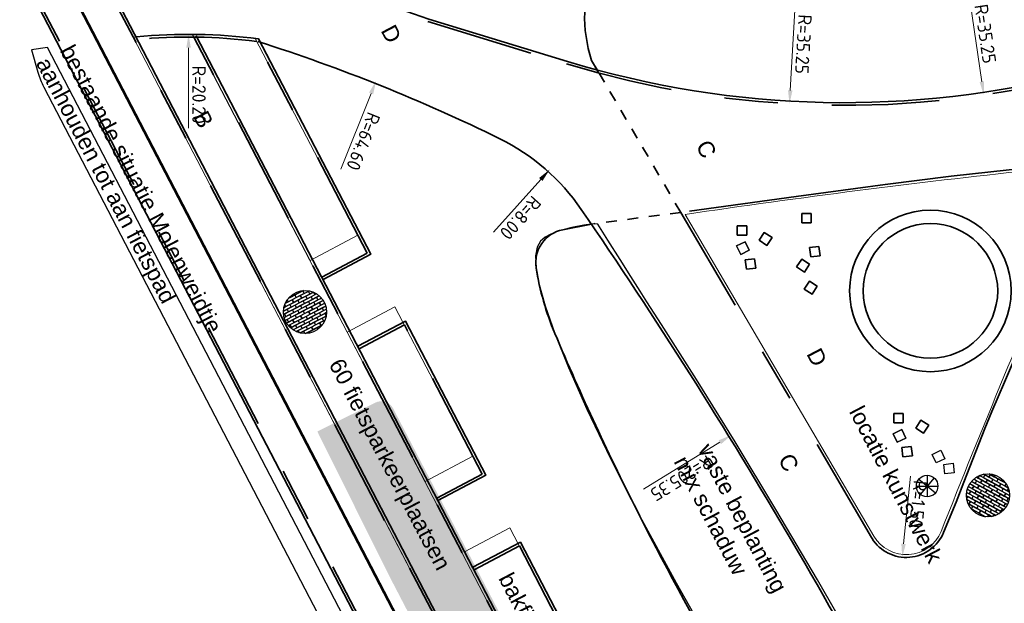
# Model space of a CAD drawing. Header units: metres. Extents: x 5472 to 110055, y 1070 to 521377.
# Tile 6 of 28: x 109121 to 109157, y 521148 to 521169. Entities that reach past the tile are written whole.
import ezdxf

# ---------------------------------------------------------------- set-up
doc = ezdxf.new("R2010")
doc.units = ezdxf.units.M
for name, pattern in [('VH-OPSLUITBAND-SO', [10, 4, -2, 2, -2]), ('VW-30-270_STREEP', [15, 1.5, -13.5]), ('VW-30270_STREEP', [3, 0.3, -2.7]), ('ZZ-HIDDEN-SO', [4, 2, -2])]:
    doc.linetypes.add(name, pattern=pattern)
for name, color, linetype in [('M_dikformaat', 7, 'Continuous'), ('M_doorsnede', 6, 'Continuous'), ('M_groen', 1, 'Continuous'), ('M_haag', 88, 'Continuous'), ('M_kunstwerk', 7, 'Continuous'), ('M_tekst', 7, 'Continuous'), ('M_verharding gebakken klinkers', 1, 'Continuous'), ('M_zitelementen', 1, 'Continuous')]:
    doc.layers.add(name, color=color, linetype=linetype)
for name, color, linetype, lineweight in [('M_hatch sbs klinker Auraton', 37, 'Continuous', 25), ('M_verharding', 1, 'Continuous', 0), ('N-WE-GR-BEPLANTING-G', 90, 'Continuous', 35), ('N-WE-IE-MEUBILAIR_WEGMEUBILAIR_ZITBANK-G', 7, 'Continuous', 35), ('N-WE-VH-KANTOPSLUITING_ACHTERKANTBAND-G', 50, 'Continuous', 35), ('N-WE-VH-KANTOPSLUITING_ACHTERKANTBAND-O', 50, 'Continuous', 18), ('N-WE-VH-KANTOPSLUITING_OPSLUITBAND_100X200-G', 150, 'VH-OPSLUITBAND-SO', 35), ('N-WE-VH-M', 7, 'Continuous', 18), ('N-WE-VH-MATERIAALGRENS-G', 7, 'ZZ-HIDDEN-SO', 35), ('N-WE-VW-MARKERING_LANGS_STREEP_30270_010-G', 7, 'VW-30270_STREEP', 13)]:
    doc.layers.add(name, color=color, linetype=linetype, lineweight=lineweight)
doc.styles.add('NLCS-ISO-M200-T25', font='NLCS-ISO.ttf', dxfattribs={"height": 0.5})
doc.styles.get("Standard").update_dxf_attribs({"font": 'arial.ttf'})
doc.dimstyles.new('NLCS-M200-T25-PIJL_L2_H2', dxfattribs={"dimscale": 0.2, "dimtxt": 0.5, "dimasz": 2.5, "dimexe": 2, "dimexo": 2, "dimgap": 0.7, "dimtad": 1, "dimrnd": 0.05, "dimzin": 0, "dimdsep": 46, "dimtxsty": 'NLCS-ISO-M200-T25', "dimcen": 0, "dimdle": 2, "dimclrd": 256, "dimclre": 256, "dimclrt": 256, "dimazin": 0, "dimtfac": 1, "dimtofl": 0, "dimtmove": 0, "dimatfit": 3, "dimfxl": 2, "dimfxlon": 1, "dimtfillclr": 256, "dimtolj": 1, "dimtzin": 0, "dimlwd": -1, "dimlwe": -1, "dimarcsym": 0})

# ---------------------------------------------------------------- blocks, each defined once
blk = doc.blocks.new('A$C6391F97F')
at = {"layer": 'M_kunstwerk', "transparency": 33554687}
for points in [[(0.5, 1), (0.5, 0)], [(0, 0.5), (1, 0.5)], [(0.1162877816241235, 0.8205697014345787), (0.8837122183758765, 0.1794302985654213)], [(0.8205697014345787, 0.8837122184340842), (0.1794302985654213, 0.1162877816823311)]]:
    blk.add_lwpolyline(points, dxfattribs=at)
blk.add_circle((0.5, 0.5), 0.5, dxfattribs=at)
blk = doc.blocks.new('A$C61F01225')
at = {"layer": 'M_dikformaat', "transparency": 33554687}
for points in [[(0.184390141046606, 0.8878020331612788), (0.2601046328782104, 0.8884619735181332), (0.2596689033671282, 0.9384529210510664)], [(0.2596689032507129, 0.9384529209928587), (0.2601046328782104, 0.8884619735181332), (0.4700966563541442, 0.8902922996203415), (0.4694865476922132, 0.9602896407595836), (0.3013022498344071, 0.9588237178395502)], [(0.3013022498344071, 0.9588237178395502), (0.3644905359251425, 0.9593744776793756), (0.3643000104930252, 0.9812333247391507)], [(0.3643000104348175, 0.981233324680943), (0.3644905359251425, 0.9593744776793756), (0.5744825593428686, 0.9612048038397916), (0.5741926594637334, 0.994464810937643)], [(0.5741926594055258, 0.994464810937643), (0.5744825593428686, 0.9612048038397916), (0.690669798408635, 0.962217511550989)], [(0.690669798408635, 0.962217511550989), (0.679478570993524, 0.9621199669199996), (0.680088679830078, 0.8921226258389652), (0.8088021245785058, 0.8932445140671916)], [(0.03217601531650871, 0.6764673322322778), (0.156938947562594, 0.677554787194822), (0.156328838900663, 0.7475521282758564), (0.06513120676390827, 0.7467572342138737)], [(0.06513120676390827, 0.7467572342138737), (0.2613248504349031, 0.7484672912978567), (0.260714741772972, 0.8184646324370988), (0.1134822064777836, 0.8171813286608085)], [(0.1134822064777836, 0.8171813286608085), (0.1557187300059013, 0.8175494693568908), (0.1553293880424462, 0.8622183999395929)], [(0.1553293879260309, 0.8622183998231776), (0.1557187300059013, 0.8175494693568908), (0.3657107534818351, 0.8193797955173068), (0.3651006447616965, 0.8893771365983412), (0.184390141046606, 0.8878020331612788)], [(0.8809302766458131, 0.8238705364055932), (0.6806987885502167, 0.8221252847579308), (0.6813088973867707, 0.7521279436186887), (0.8913009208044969, 0.7539582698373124), (0.8907959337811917, 0.8118950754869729)], [(0.8088021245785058, 0.8932445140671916), (0.7850846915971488, 0.8930377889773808), (0.7856948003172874, 0.8230404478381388), (0.8809302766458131, 0.8238705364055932)], [(0.9305014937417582, 0.7542999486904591), (0.7863049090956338, 0.7530431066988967), (0.7869150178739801, 0.68304576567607), (0.9646769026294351, 0.6845951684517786)], [(0.001144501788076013, 0.4661888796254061), (0.05377326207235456, 0.4666476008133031), (0.05316315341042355, 0.5366449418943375), (0.001311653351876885, 0.5361929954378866)], [(0.01087802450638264, 0.3962710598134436), (0.1593793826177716, 0.3975654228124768), (0.1587692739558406, 0.4675627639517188), (0.001144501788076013, 0.4661888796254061)], [(0.001311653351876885, 0.5361929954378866), (0.1581591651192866, 0.5375601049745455), (0.157549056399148, 0.6075574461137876), (0.01142682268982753, 0.6062838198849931)], [(0.01142682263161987, 0.6062838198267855), (0.0525530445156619, 0.6066422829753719), (0.05194293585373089, 0.6766396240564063), (0.03217601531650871, 0.6764673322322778)], [(0.9866463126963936, 0.6147839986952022), (0.7875251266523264, 0.613048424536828), (0.7881352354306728, 0.5430510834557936), (0.9979816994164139, 0.5448801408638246)], [(0.9988179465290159, 0.4656393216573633), (0.9987373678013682, 0.4748840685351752), (0.7887453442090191, 0.4730537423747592), (0.7893554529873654, 0.4030564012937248), (0.9908557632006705, 0.4048127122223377)], [(0.9646769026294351, 0.6845951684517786), (0.8919110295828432, 0.6839609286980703), (0.8925211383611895, 0.613963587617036), (0.9866463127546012, 0.6147839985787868)], [(0.9979816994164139, 0.5448801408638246), (0.8931312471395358, 0.5439662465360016), (0.8937413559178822, 0.4739689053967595), (0.9993690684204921, 0.4748895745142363)], [(0.9993690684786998, 0.474889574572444), (0.9987373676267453, 0.4748840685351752), (0.9988179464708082, 0.4656393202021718)], [(0.03108795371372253, 0.3264445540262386), (0.05499347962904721, 0.3266529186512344), (0.05438337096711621, 0.3966502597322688), (0.01087802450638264, 0.3962710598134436)], [(0.0631755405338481, 0.2567215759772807), (0.1605996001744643, 0.257570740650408), (0.1599894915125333, 0.32756808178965), (0.03108795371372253, 0.3264445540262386)], [(0.109986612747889, 0.1871269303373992), (0.2662057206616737, 0.1884885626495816), (0.2655956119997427, 0.258485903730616), (0.0631755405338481, 0.2567215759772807)], [(0.9718660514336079, 0.3346445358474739), (0.7899655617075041, 0.3330590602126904), (0.7905756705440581, 0.2630617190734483), (0.9409986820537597, 0.2643728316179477)], [(0.9908557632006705, 0.4048127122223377), (0.8943514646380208, 0.4039715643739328), (0.8949615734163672, 0.3339742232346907), (0.9718660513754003, 0.3346445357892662)], [(0.9409986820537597, 0.2643728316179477), (0.8955716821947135, 0.263976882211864), (0.8961732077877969, 0.1949642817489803)], [(0.1616955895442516, 0.1318286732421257), (0.1612097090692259, 0.1875733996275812), (0.1099866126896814, 0.1871269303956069)], [(0.1777299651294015, 0.1177147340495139), (0.3718118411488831, 0.1194063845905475), (0.3712017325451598, 0.1894037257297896), (0.1612097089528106, 0.1875733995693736), (0.1616955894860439, 0.1318286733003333)], [(0.2673480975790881, 0.05742447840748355), (0.2668158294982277, 0.1184912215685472), (0.1777299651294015, 0.1177147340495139)], [(0.2848732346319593, 0.0486459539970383), (0.4774179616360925, 0.05032420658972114), (0.4768078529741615, 0.1203215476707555), (0.26681582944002, 0.1184912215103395), (0.2673480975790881, 0.05742447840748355)], [(0.3727090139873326, 0.0164744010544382), (0.3724219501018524, 0.0494090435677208), (0.2848732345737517, 0.04864595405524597)], [(0.5828004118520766, 0.006903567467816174), (0.5824139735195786, 0.05123936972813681), (0.3724219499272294, 0.0494090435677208), (0.3727090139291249, 0.0164744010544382)], [(0.7229616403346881, 0.05246440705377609), (0.5824139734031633, 0.05123936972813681), (0.5828004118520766, 0.006903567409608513)], [(0.8288846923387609, 0.1233903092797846), (0.68679987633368, 0.1221518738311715), (0.6874099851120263, 0.05215453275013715), (0.7229616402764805, 0.05246440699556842)], [(0.8954078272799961, 0.1939727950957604), (0.7911857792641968, 0.1930643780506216), (0.7917958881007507, 0.1230670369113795), (0.8288846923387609, 0.1233903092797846)]]:
    blk.add_lwpolyline(points, dxfattribs=at)
for points in [[(0.4700966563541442, 0.8902922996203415), (0.680088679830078, 0.8921226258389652), (0.679478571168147, 0.9621199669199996), (0.4694865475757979, 0.9602896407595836)], [(0.156938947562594, 0.677554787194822), (0.3669309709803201, 0.679385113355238), (0.3663208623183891, 0.7493824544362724), (0.15632883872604, 0.7475521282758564)], [(0.2613248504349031, 0.7484672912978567), (0.4713168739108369, 0.7502976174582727), (0.4707067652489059, 0.8202949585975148), (0.2607147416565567, 0.8184646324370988)], [(0.3657107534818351, 0.8193797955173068), (0.5757027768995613, 0.8212101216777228), (0.5750926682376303, 0.8912074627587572), (0.3651006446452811, 0.8893771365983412)], [(0.3669309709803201, 0.679385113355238), (0.576922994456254, 0.681215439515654), (0.5763128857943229, 0.7512127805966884), (0.3663208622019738, 0.7493824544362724)], [(0.4713168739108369, 0.7502976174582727), (0.6813088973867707, 0.7521279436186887), (0.6806987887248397, 0.8221252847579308), (0.4707067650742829, 0.8202949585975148)], [(0.5757027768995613, 0.8212101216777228), (0.7856948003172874, 0.8230404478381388), (0.7850846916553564, 0.8930377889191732), (0.5750926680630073, 0.8912074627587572)], [(0.576922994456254, 0.681215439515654), (0.7869150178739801, 0.68304576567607), (0.7863049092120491, 0.7530431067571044), (0.5763128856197, 0.7512127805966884)], [(0.0525530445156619, 0.6066422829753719), (0.2625450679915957, 0.6084726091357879), (0.2619349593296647, 0.67846995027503), (0.05194293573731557, 0.676639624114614)], [(0.05377326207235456, 0.4666476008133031), (0.2637652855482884, 0.4684779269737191), (0.2631551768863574, 0.5384752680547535), (0.05316315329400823, 0.5366449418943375)], [(0.1581591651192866, 0.5375601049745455), (0.3681511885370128, 0.5393904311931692), (0.3675410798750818, 0.6093877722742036), (0.1575490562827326, 0.6075574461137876)], [(0.1593793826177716, 0.3975654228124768), (0.3693714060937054, 0.3993957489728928), (0.3687612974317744, 0.4693930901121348), (0.1587692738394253, 0.4675627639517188)], [(0.2625450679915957, 0.6084726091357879), (0.4725370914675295, 0.6103029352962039), (0.4719269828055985, 0.680300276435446), (0.2619349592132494, 0.67846995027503)], [(0.2637652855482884, 0.4684779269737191), (0.4737573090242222, 0.4703082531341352), (0.4731472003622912, 0.5403055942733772), (0.263155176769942, 0.5384752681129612)], [(0.3681511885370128, 0.5393904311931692), (0.5781432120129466, 0.5412207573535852), (0.5775331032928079, 0.6112180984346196), (0.3675410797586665, 0.6093877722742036)], [(0.3693714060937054, 0.3993957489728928), (0.5793634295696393, 0.4012260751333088), (0.5787533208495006, 0.4712234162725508), (0.3687612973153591, 0.4693930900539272)], [(0.4725370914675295, 0.6103029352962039), (0.6825291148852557, 0.61213326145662), (0.6819190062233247, 0.682130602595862), (0.4719269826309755, 0.680300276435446)], [(0.4737573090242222, 0.4703082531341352), (0.6837493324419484, 0.4721385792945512), (0.6831392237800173, 0.5421359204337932), (0.4731472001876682, 0.5403055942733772)], [(0.5781432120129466, 0.5412207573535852), (0.7881352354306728, 0.5430510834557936), (0.7875251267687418, 0.6130484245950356), (0.5775331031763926, 0.611218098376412)], [(0.5793634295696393, 0.4012260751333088), (0.7893554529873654, 0.4030564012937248), (0.7887453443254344, 0.4730537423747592), (0.5787533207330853, 0.4712234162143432)], [(0.6825291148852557, 0.61213326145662), (0.8925211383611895, 0.613963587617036), (0.8919110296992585, 0.683960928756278), (0.6819190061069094, 0.682130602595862)], [(0.6837493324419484, 0.4721385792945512), (0.8937413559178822, 0.4739689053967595), (0.8931312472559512, 0.5439662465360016), (0.683139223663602, 0.5421359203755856)], [(0.05499347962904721, 0.3266529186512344), (0.264985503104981, 0.3284832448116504), (0.26437539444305, 0.3984805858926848), (0.05438337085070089, 0.3966502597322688)], [(0.1605996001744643, 0.257570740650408), (0.3705916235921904, 0.259401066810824), (0.3699815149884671, 0.329398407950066), (0.159989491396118, 0.3275680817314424)], [(0.264985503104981, 0.3284832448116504), (0.4749775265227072, 0.3303135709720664), (0.4743674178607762, 0.4003109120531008), (0.2643753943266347, 0.3984805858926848)], [(0.2662057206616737, 0.1884885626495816), (0.4761977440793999, 0.1903188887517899), (0.4755876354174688, 0.260316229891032), (0.2655956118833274, 0.2584859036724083)], [(0.3705916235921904, 0.259401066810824), (0.5805836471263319, 0.2612313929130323), (0.5799735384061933, 0.3312287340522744), (0.3699815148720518, 0.3293984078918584)], [(0.4749775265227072, 0.3303135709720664), (0.684969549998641, 0.3321438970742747), (0.68435944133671, 0.4021412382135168), (0.4743674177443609, 0.4003109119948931)], [(0.4761977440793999, 0.1903188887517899), (0.6861897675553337, 0.1921492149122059), (0.6855796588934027, 0.2621465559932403), (0.4755876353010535, 0.2603162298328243)], [(0.5805836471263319, 0.2612313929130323), (0.7905756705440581, 0.2630617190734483), (0.7899655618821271, 0.3330590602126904), (0.5799735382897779, 0.3312287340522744)], [(0.684969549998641, 0.3321438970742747), (0.8949615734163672, 0.3339742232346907), (0.8943514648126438, 0.4039715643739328), (0.6843594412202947, 0.4021412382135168)], [(0.6861897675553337, 0.1921492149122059), (0.8961817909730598, 0.1939795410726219), (0.8955716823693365, 0.263976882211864), (0.6855796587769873, 0.2621465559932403)], [(0.3718118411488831, 0.1194063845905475), (0.5818038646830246, 0.1212367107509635), (0.5811937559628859, 0.1912340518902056), (0.3712017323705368, 0.1894037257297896)], [(0.4774179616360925, 0.05032420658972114), (0.6874099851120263, 0.05215453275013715), (0.6867998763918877, 0.1221518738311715), (0.4768078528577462, 0.1203215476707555)], [(0.5818038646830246, 0.1212367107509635), (0.7917958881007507, 0.1230670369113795), (0.7911857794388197, 0.1930643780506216), (0.5811937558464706, 0.1912340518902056)]]:
    blk.add_lwpolyline(points, close=True, dxfattribs=at)
blk.add_circle((0.5, 0.5), 0.4999999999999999, dxfattribs=at)
blk = doc.blocks.new('*D244')
at = {"layer": 'Defpoints', "color": 0, "transparency": 16777216}
for p in [(109134.0465516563, 521166.9102116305), (109110.1574108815, 521106.8972722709)]:
    blk.add_point(p, dxfattribs=at)
at = {"layer": 'N-WE-VH-M', "transparency": 16777216}
blk.add_line((109132.741011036, 521163.6305068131), (109133.8616308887, 521166.4456642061), dxfattribs=at)
blk.add_solid([(109133.9390554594, 521166.4148440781), (109133.7842063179, 521166.476484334), (109134.0465516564, 521166.9102116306)], dxfattribs=at)
at = {"layer": 'N-WE-VH-M', "transparency": 16777216, "insert": (109133.5712075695, 521164.6615735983), "char_height": 0.5, "attachment_point": 5, "rotation": 248.29415529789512, "style": 'NLCS-ISO-M200-T25'}
blk.add_mtext('\\A1;R=64.60', dxfattribs=at)
blk = doc.blocks.new('*D245')
at = {"layer": 'Defpoints', "color": 0, "transparency": 16777216}
for p in [(109140.4983221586, 521163.6222269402), (109135.150685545, 521157.6722031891)]:
    blk.add_point(p, dxfattribs=at)
at = {"layer": 'N-WE-VH-M', "transparency": 16777216}
blk.add_line((109138.4060593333, 521161.2942801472), (109140.1640948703, 521163.2503504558), dxfattribs=at)
blk.add_solid([(109140.2260742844, 521163.1946459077), (109140.1021154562, 521163.3060550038), (109140.4983221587, 521163.6222269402)], dxfattribs=at)
at = {"layer": 'N-WE-VH-M', "transparency": 16777216, "insert": (109139.4080271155, 521161.8256797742), "char_height": 0.5, "attachment_point": 5, "rotation": 228.05209993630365, "style": 'NLCS-ISO-M200-T25'}
blk.add_mtext('\\A1;R=8.00', dxfattribs=at)
blk = doc.blocks.new('*D246')
at = {"layer": 'Defpoints', "color": 0, "transparency": 16777216}
for p in [(109147.2384356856, 521153.7547217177), (108972.3876736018, 521046.0495375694)]:
    blk.add_point(p, dxfattribs=at)
at = {"layer": 'N-WE-VH-M', "transparency": 16777216}
blk.add_line((109143.9774563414, 521151.7460122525), (109146.8127203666, 521153.492488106), dxfattribs=at)
blk.add_solid([(109146.8564259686, 521153.4215355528), (109146.7690147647, 521153.5634406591), (109147.2384356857, 521153.7547217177)], dxfattribs=at)
at = {"layer": 'N-WE-VH-M', "transparency": 16777216, "insert": (109145.3867729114, 521152.1560754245), "char_height": 0.5, "attachment_point": 5, "rotation": 211.63238390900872, "style": 'NLCS-ISO-M200-T25'}
blk.add_mtext('\\A1;R=205.35', dxfattribs=at)
blk = doc.blocks.new('*D248')
at = {"layer": 'Defpoints', "color": 0, "transparency": 16777216}
for p in [(109153.7357389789, 521150.7148998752), (109153.5855025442, 521149.2224425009)]:
    blk.add_point(p, dxfattribs=at)
at = {"layer": 'N-WE-VH-M', "transparency": 16777216}
blk.add_line((109153.8889801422, 521152.2372063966), (109153.6355813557, 521149.7199282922), dxfattribs=at)
blk.add_solid([(109153.7184956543, 521149.7115818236), (109153.5526670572, 521149.7282747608), (109153.5855025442, 521149.2224425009)], dxfattribs=at)
at = {"layer": 'N-WE-VH-M', "transparency": 16777216, "insert": (109154.1753590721, 521151.1882487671), "char_height": 0.5, "attachment_point": 5, "rotation": 264.2517528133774, "style": 'NLCS-ISO-M200-T25'}
blk.add_mtext('\\A1;R=1.50', dxfattribs=at)
blk = doc.blocks.new('*D264')
at = {"layer": 'Defpoints', "color": 0, "transparency": 16777216}
for p in [(109151.4206417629, 521201.2474986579), (109156.6160185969, 521166.3853120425)]:
    blk.add_point(p, dxfattribs=at)
at = {"layer": 'N-WE-VH-M', "transparency": 16777216}
blk.add_line((109156.1030723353, 521169.8273007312), (109156.5423194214, 521166.8798506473), dxfattribs=at)
blk.add_solid([(109156.6247425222, 521166.8921338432), (109156.4598963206, 521166.8675674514), (109156.6160185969, 521166.3853120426)], dxfattribs=at)
at = {"layer": 'N-WE-VH-M', "transparency": 16777216, "insert": (109156.6715864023, 521168.6583303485), "char_height": 0.5, "attachment_point": 5, "rotation": 278.4761871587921, "style": 'NLCS-ISO-M200-T25'}
blk.add_mtext('\\A1;R=35.25', dxfattribs=at)
blk = doc.blocks.new('*D265')
at = {"layer": 'Defpoints', "color": 0, "transparency": 16777216}
for p in [(109151.420641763, 521201.2474986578), (109149.3989279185, 521166.0583430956)]:
    blk.add_point(p, dxfattribs=at)
at = {"layer": 'N-WE-VH-M', "transparency": 16777216}
blk.add_line((109149.5985343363, 521169.5326138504), (109149.4276070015, 521166.5575199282), dxfattribs=at)
blk.add_solid([(109149.5108031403, 521166.552740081), (109149.3444108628, 521166.5622997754), (109149.3989279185, 521166.0583430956)], dxfattribs=at)
at = {"layer": 'N-WE-VH-M', "transparency": 16777216, "insert": (109149.9167681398, 521168.2722856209), "char_height": 0.5, "attachment_point": 5, "rotation": 266.7118144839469, "style": 'NLCS-ISO-M200-T25'}
blk.add_mtext('\\A1;R=35.25', dxfattribs=at)
blk = doc.blocks.new('*D266')
at = {"layer": 'Defpoints', "color": 0, "transparency": 16777216}
for p in [(109127.0815619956, 521168.637778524), (109127.0746515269, 521148.4603386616)]:
    blk.add_point(p, dxfattribs=at)
at = {"layer": 'N-WE-VH-M', "transparency": 16777216}
blk.add_line((109127.0803701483, 521165.157778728), (109127.0813907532, 521168.1377785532), dxfattribs=at)
blk.add_solid([(109127.1647240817, 521168.1377500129), (109126.9980574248, 521168.1378070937), (109127.0815619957, 521168.6377785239)], dxfattribs=at)
at = {"layer": 'N-WE-VH-M', "transparency": 16777216, "insert": (109127.4707948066, 521166.3976450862), "char_height": 0.5, "attachment_point": 5, "rotation": 269.9803770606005, "style": 'NLCS-ISO-M200-T25'}
blk.add_mtext('\\A1;R=20.20', dxfattribs=at)

msp = doc.modelspace()

# ---------------------------------------------------------------- hatches: boundary and pattern name
at = {"layer": 'M_hatch sbs klinker Auraton', "linetype": 'Continuous', "true_color": 0x8d6236}
h = msp.add_hatch(color=37, dxfattribs=at)
edge = h.paths.add_edge_path()
edge.add_line((109131.8648051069, 521153.8902069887), (109134.0150575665, 521154.9604657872))
edge.add_arc((109134.2378533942, 521154.5128476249), 0.5000000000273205, 27.487397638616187, 116.4611989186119, ccw=False)
edge.add_line((109134.6814095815, 521154.7436243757), (109144.7614517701, 521135.3696403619))
edge.add_arc((109146.5356765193, 521136.2927473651), 2.000000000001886, 207.4873976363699, 322.1450780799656)
edge.add_line((109148.1148107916, 521135.065418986), (109150.8952715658, 521138.642881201))
edge.add_line((109150.8952715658, 521138.642881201), (109153.7969568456, 521142.3763161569))
edge.add_line((109153.7969568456, 521142.3763161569), (109154.0761920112, 521141.8479510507))
edge.add_line((109154.0761920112, 521141.8479510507), (109154.6173519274, 521140.8239753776))
edge.add_line((109154.6173519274, 521140.8239753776), (109155.5090942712, 521139.0089962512))
edge.add_line((109155.5090942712, 521139.0089962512), (109154.9048530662, 521138.0388169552))
edge.add_line((109154.9048530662, 521138.0388169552), (109148.6138118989, 521127.9376820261))
edge.add_line((109148.6138118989, 521127.9376820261), (109148.613749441, 521127.9377208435))
edge.add_line((109148.613749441, 521127.9377208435), (109148.4453359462, 521127.6673134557))
edge.add_line((109148.4453359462, 521127.6673134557), (109153.6624637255, 521124.4248821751))
edge.add_line((109153.6624637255, 521124.4248821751), (109159.2413434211, 521120.9576230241))
edge.add_line((109159.2413434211, 521120.9576230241), (109158.5757477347, 521119.7378525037))
edge.add_line((109158.5757477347, 521119.7378525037), (109157.88826403, 521118.2944723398))
edge.add_line((109157.88826403, 521118.2944723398), (109157.5995478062, 521117.3624664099))
edge.add_line((109157.5995478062, 521117.3624664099), (109157.5996468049, 521117.3624411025))
edge.add_line((109157.5996468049, 521117.3624411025), (109157.1477557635, 521117.4779595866))
edge.add_line((109157.1477557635, 521117.4779595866), (109156.739900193, 521117.5430982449))
edge.add_line((109156.739900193, 521117.5430982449), (109156.3638500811, 521117.5612423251))
edge.add_line((109156.3638500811, 521117.5612423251), (109156.0073754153, 521117.5357770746))
edge.add_line((109156.0073754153, 521117.5357770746), (109155.6582461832, 521117.4700877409))
edge.add_line((109155.6582461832, 521117.4700877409), (109155.3042323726, 521117.3675595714))
edge.add_line((109155.3042323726, 521117.3675595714), (109154.9320714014, 521117.2243954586))
edge.add_line((109154.9320714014, 521117.2243954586), (109154.52437041, 521117.0080688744))
edge.add_line((109154.52437041, 521117.0080688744), (109154.1141594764, 521116.7155620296))
edge.add_line((109154.1141594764, 521116.7155620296), (109153.9040579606, 521117.1009294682))
edge.add_line((109153.9040579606, 521117.1009294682), (109152.1124223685, 521120.3871409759))
edge.add_arc((109149.4784515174, 521118.9511056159), 2.999999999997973, 28.59912523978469, 53.93500532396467)
edge.add_line((109151.2445593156, 521121.3761547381), (109149.5228381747, 521122.6300448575))
edge.add_line((109149.5228381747, 521122.6300448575), (109147.6535906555, 521123.9913750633))
edge.add_arc((109149.4196984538, 521126.4164241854), 3.000000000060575, 207.487397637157, 233.9350053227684, ccw=False)
edge.add_line((109146.75836133, 521125.0317636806), (109144.1752288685, 521129.9965808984))
edge.add_line((109144.1752288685, 521129.9965808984), (109134.5383550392, 521148.5187890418))
edge.add_line((109134.5383550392, 521148.5187890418), (109131.8648051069, 521153.8902069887))

# ---------------------------------------------------------------- linework, layer by layer
at = {"layer": 'M_groen', "transparency": 33554687}
for points in [[(109142.3237183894, 521167.2061528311), (109142.0519035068, 521167.6702065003)], [(109151.9480208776, 521145.7493557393), (109150.4394518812, 521148.3762689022), (109148.8952658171, 521150.9918919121), (109147.3757016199, 521153.5056456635), (109145.9409982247, 521155.8269510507), (109144.6513945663, 521157.8652289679), (109144.1012759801, 521158.709062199), (109143.8473771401, 521159.1055695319), (109143.5102054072, 521159.6403915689), (109143.1076645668, 521160.2807907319), (109142.6576584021, 521160.9940294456), (109142.2772957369, 521161.5915314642), (109142.1150943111, 521161.6016703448), (109141.7627757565, 521161.5463840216), (109141.3168410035, 521161.4625368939), (109140.9833277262, 521161.3824045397), (109140.727925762, 521161.3005468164), (109140.5163249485, 521161.2115235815), (109140.3228145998, 521161.1058744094), (109140.1560819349, 521160.9580577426), (109140.0334136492, 521160.7385117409), (109139.9720964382, 521160.4176745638), (109139.9894169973, 521159.9659843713), (109140.1026620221, 521159.3538793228), (109140.3291182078, 521158.5517975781), (109140.6860722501, 521157.5301772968), (109141.1920318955, 521156.2608204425), (109141.8703890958, 521154.7209841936), (109142.7457568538, 521152.8892895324), (109143.8427481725, 521150.7443574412), (109145.1859760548, 521148.2648089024), (109145.993014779, 521146.8470369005)]]:
    msp.add_lwpolyline(points, dxfattribs=at)
at = {"layer": 'M_haag', "transparency": 33554687}
msp.add_lwpolyline([(109158.2460039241, 521102.8460379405, -7.355282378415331e-05), (109156.1111204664, 521106.7854882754), (109154.1691383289, 521110.3474648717), (109151.91135238, 521114.4886876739), (109150.0952879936, 521117.8197063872), (109150.0952824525, 521117.819716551), (109149.8012318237, 521118.3590631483, 0.1110011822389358), (109148.9333687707, 521119.3480769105), (109148.4069906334, 521119.7314260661), (109147.7117256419, 521120.2377716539, -0.01792222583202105), (109147.0181210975, 521120.7429079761), (109146.7695931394, 521120.9239052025, -0.1159144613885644), (109145.8743638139, 521121.9642938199), (109121.8445661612, 521168.1499056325), (109121.2458210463, 521168.064914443), (109121.4871073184, 521167.2308575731, 0.04957581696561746), (109121.7076025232, 521166.6798891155), (109144.4224003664, 521123.0217255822), (109147.8532835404, 521117.3654547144), (109152.9119999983, 521108.2200000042), (109157.8224999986, 521099.3425000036)], format="xyb", dxfattribs=at)
at = {"layer": 'M_verharding', "transparency": 33554687}
msp.add_line((109125.0261864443, 521168.5345745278), (109148.2103247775, 521123.974331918), dxfattribs=at)
msp.add_lwpolyline([(109144.6220124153, 521135.1952701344), (109137.2433711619, 521149.3771232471), (109135.858699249, 521152.0384822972), (109132.9738769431, 521157.5831516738), (109127.2221022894, 521168.638144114), (109126.5504906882, 521168.634181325), (109125.527934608, 521168.5802941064), (109125.0217984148, 521168.5339672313), (109148.205936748, 521123.9737246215, 0.1159144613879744)], format="xyb", dxfattribs=at)
for points in [[(109128.1432234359, 521168.6100488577), (109127.4403793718, 521168.6400134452), (109127.2264903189, 521168.6387514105), (109131.5935930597, 521160.2451180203), (109133.3640706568, 521161.1754271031), (109129.5615441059, 521168.4839370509), (109129.0369012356, 521168.5405005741), (109128.2479963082, 521168.6055820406)], [(109134.7487425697, 521158.514068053), (109132.9782649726, 521157.5837589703), (109135.8630872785, 521152.0390895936), (109137.6335648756, 521152.9693986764)]]:
    msp.add_lwpolyline(points, close=True, dxfattribs=at)
msp.add_lwpolyline([(109147.2768885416, 521134.4347938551), (109139.0182367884, 521150.3080396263), (109137.3341554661, 521149.4231280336)], dxfattribs=at)
at = {"layer": 'M_verharding gebakken klinkers', "transparency": 33554687}
for points in [[(109150.2015066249, 521161.6396849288), (109149.8515066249, 521161.6396849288), (109149.8515066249, 521161.9896849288), (109150.2015066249, 521161.9896849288)], [(109150.2015066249, 521161.6396849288), (109149.8515066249, 521161.6396849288), (109149.8515066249, 521161.9896849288), (109150.2015066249, 521161.9896849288)], [(109147.8097061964, 521161.1835922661), (109147.4597061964, 521161.1835922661), (109147.4597061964, 521161.533592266), (109147.8097061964, 521161.533592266)], [(109147.8097061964, 521161.1835922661), (109147.4597061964, 521161.1835922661), (109147.4597061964, 521161.533592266), (109147.8097061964, 521161.533592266)], [(109148.5628259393, 521160.8020188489), (109148.2689763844, 521160.9921567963), (109148.4591143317, 521161.2860063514), (109148.7529638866, 521161.0958684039)], [(109148.5628259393, 521160.8020188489), (109148.2689763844, 521160.9921567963), (109148.4591143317, 521161.2860063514), (109148.7529638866, 521161.0958684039)], [(109147.5867903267, 521160.4666547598), (109147.4345484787, 521160.7818093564), (109147.7497030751, 521160.9340512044), (109147.9019449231, 521160.6188966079)], [(109147.5867903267, 521160.4666547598), (109147.4345484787, 521160.7818093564), (109147.7497030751, 521160.9340512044), (109147.9019449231, 521160.6188966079)], [(109150.5364657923, 521160.4156273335), (109150.1889708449, 521160.3738270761), (109150.1471705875, 521160.7213220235), (109150.4946655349, 521160.7631222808)], [(109150.5364657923, 521160.4156273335), (109150.1889708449, 521160.3738270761), (109150.1471705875, 521160.7213220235), (109150.4946655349, 521160.7631222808)], [(109148.1446653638, 521159.9595346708), (109147.7971704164, 521159.9177344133), (109147.7553701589, 521160.2652293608), (109148.1028651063, 521160.3070296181)], [(109148.1446653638, 521159.9595346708), (109147.7971704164, 521159.9177344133), (109147.7553701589, 521160.2652293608), (109148.1028651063, 521160.3070296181)], [(109149.9556885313, 521159.810034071), (109149.6618389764, 521160.0001720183), (109149.8519769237, 521160.2940215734), (109150.1458264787, 521160.1038836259)], [(109149.9556885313, 521159.810034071), (109149.6618389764, 521160.0001720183), (109149.8519769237, 521160.2940215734), (109150.1458264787, 521160.1038836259)], [(109150.2405849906, 521158.9892793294), (109149.9467354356, 521159.1794172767), (109150.136873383, 521159.4732668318), (109150.4307229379, 521159.2831288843)], [(109150.2405849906, 521158.9892793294), (109149.9467354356, 521159.1794172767), (109150.136873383, 521159.4732668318), (109150.4307229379, 521159.2831288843)], [(109153.626036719, 521154.2110246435), (109153.276036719, 521154.2110246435), (109153.276036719, 521154.5610246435), (109153.626036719, 521154.5610246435)], [(109153.626036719, 521154.2110246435), (109153.276036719, 521154.2110246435), (109153.276036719, 521154.5610246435), (109153.626036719, 521154.5610246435)], [(109154.379156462, 521153.8294512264), (109154.085306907, 521154.0195891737), (109154.2754448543, 521154.3134387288), (109154.5692944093, 521154.1233007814)], [(109154.379156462, 521153.8294512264), (109154.085306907, 521154.0195891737), (109154.2754448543, 521154.3134387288), (109154.5692944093, 521154.1233007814)], [(109153.4031208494, 521153.4940871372), (109153.2508790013, 521153.8092417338), (109153.5660335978, 521153.9614835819), (109153.7182754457, 521153.6463289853)], [(109153.4031208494, 521153.4940871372), (109153.2508790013, 521153.8092417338), (109153.5660335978, 521153.9614835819), (109153.7182754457, 521153.6463289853)], [(109153.9609958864, 521152.9869670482), (109153.613500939, 521152.9451667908), (109153.5717006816, 521153.2926617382), (109153.919195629, 521153.3344619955)], [(109153.9609958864, 521152.9869670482), (109153.613500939, 521152.9451667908), (109153.5717006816, 521153.2926617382), (109153.919195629, 521153.3344619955)], [(109154.851035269, 521152.7239288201), (109154.6987934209, 521153.0390834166), (109155.0139480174, 521153.1913252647), (109155.1661898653, 521152.8761706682)], [(109155.5202271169, 521152.3615088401), (109155.1727321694, 521152.3197085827), (109155.130931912, 521152.6672035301), (109155.4784268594, 521152.7090037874)]]:
    msp.add_lwpolyline(points, close=True, dxfattribs=at)
at = {"layer": 'M_zitelementen', "transparency": 33554687}
for points in [[(109149.8515066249, 521161.6396849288), (109150.2015066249, 521161.6396849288), (109150.2015066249, 521161.9896849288), (109149.8515066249, 521161.9896849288)], [(109147.4597061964, 521161.1835922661), (109147.8097061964, 521161.1835922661), (109147.8097061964, 521161.533592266), (109147.4597061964, 521161.533592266)], [(109148.2689763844, 521160.9921567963), (109148.5628259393, 521160.8020188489), (109148.7529638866, 521161.0958684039), (109148.4591143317, 521161.2860063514)], [(109147.4345484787, 521160.7818093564), (109147.5867903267, 521160.4666547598), (109147.9019449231, 521160.6188966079), (109147.7497030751, 521160.9340512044)], [(109150.1889708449, 521160.3738270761), (109150.5364657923, 521160.4156273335), (109150.4946655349, 521160.7631222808), (109150.1471705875, 521160.7213220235)], [(109147.7971704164, 521159.9177344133), (109148.1446653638, 521159.9595346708), (109148.1028651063, 521160.3070296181), (109147.7553701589, 521160.2652293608)], [(109149.6618389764, 521160.0001720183), (109149.9556885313, 521159.810034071), (109150.1458264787, 521160.1038836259), (109149.8519769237, 521160.2940215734)], [(109149.9467354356, 521159.1794172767), (109150.2405849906, 521158.9892793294), (109150.4307229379, 521159.2831288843), (109150.136873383, 521159.4732668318)], [(109153.276036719, 521154.2110246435), (109153.626036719, 521154.2110246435), (109153.626036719, 521154.5610246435), (109153.276036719, 521154.5610246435)], [(109154.085306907, 521154.0195891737), (109154.379156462, 521153.8294512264), (109154.5692944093, 521154.1233007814), (109154.2754448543, 521154.3134387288)], [(109153.2508790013, 521153.8092417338), (109153.4031208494, 521153.4940871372), (109153.7182754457, 521153.6463289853), (109153.5660335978, 521153.9614835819)], [(109153.613500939, 521152.9451667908), (109153.9609958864, 521152.9869670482), (109153.919195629, 521153.3344619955), (109153.5717006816, 521153.2926617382)]]:
    msp.add_lwpolyline(points, close=True, dxfattribs=at)
at = {"layer": 'N-WE-GR-BEPLANTING-G', "transparency": 33554687}
for points in [[(109142.2598806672, 521167.3151392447), (109142.0519035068, 521167.6702065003, -0.3592579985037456), (109144.4406168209, 521173.8076019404, -0.04203697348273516), (109155.1991023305, 521178.6871848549, 0.003395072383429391), (109161.9617232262, 521181.1448065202, -15.03148100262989)], [(109142.044163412, 521161.5865832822), (109140.9833277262, 521161.3824045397, 0.4045130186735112), (109139.9894169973, 521159.9659843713, 0.06090397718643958), (109140.6860722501, 521157.5301772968, 0.01759409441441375), (109143.8427481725, 521150.7443574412, 0.02839484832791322), (109150.8908835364, 521138.6422739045, -7.152056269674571)]]:
    msp.add_lwpolyline(points, format="xyb", dxfattribs=at)
at = {"layer": 'N-WE-IE-MEUBILAIR_WEGMEUBILAIR_ZITBANK-G', "transparency": 33554687}
for points in [[(109157.6307507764, 521159.1108753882, -0.9999999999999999), (109151.6307507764, 521159.1108753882, -0.9999999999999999)], [(109157.6307507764, 521159.1108753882, -1), (109151.6307507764, 521159.1108753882, -1)]]:
    msp.add_lwpolyline(points, format="xyb", close=True, dxfattribs=at)
for radius in [3, 2.5, 2.5]:
    msp.add_circle((109154.6307507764, 521159.1108753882), radius, dxfattribs=at)
at = {"layer": 'N-WE-VH-KANTOPSLUITING_ACHTERKANTBAND-G', "transparency": 33554687}
for points in [[(109128.9330551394, 521175.1105790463, 0.2023436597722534), (109136.0007749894, 521169.2077327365), (109141.1504021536, 521167.6343057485, 0.1382313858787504), (109160.2152657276, 521167.2184059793, 0.3013156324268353), (109162.3582442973, 521169.6007184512, 0.01343223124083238), (109162.6092299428, 521171.6757604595, 0.04016202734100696), (109162.6396520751, 521173.9758021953, -0.006510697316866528), (109162.5084566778, 521176.4014680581, 0.01697224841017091), (109162.348100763, 521178.5368590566, 0.02062365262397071), (109161.9222622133, 521181.3518597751, 0.01444859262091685), (109161.4119218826, 521183.6311198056, 0.01975761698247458), (109160.6564974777, 521186.1748591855, 0.03054479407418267), (109158.763615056, 521190.7895184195, 0.03054479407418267)], [(109152.632997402, 521119.8711080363, 0.1120039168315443), (109151.1479938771, 521121.5701899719), (109149.5817084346, 521122.7108798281), (109149.1644243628, 521123.0147782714, -0.1159144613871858), (109148.2990360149, 521124.0204872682), (109123.1846805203, 521172.2906346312), (109120.9445098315, 521176.5962744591), (109120.8998757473, 521176.6820618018)], [(109118.5046723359, 521175.4358673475), (109146.2292087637, 521122.1489152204, 0.1159144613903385), (109147.1542790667, 521121.0738469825), (109149.7209736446, 521119.2045820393, -0.1120435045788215), (109150.2743514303, 521118.5713292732)], [(109132.0765678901, 521159.5386995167), (109133.847613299, 521160.4693069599), (109129.6822136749, 521168.4685806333, 0.05654205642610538), (109125.1338896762, 521168.5442269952)], [(109153.6372604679, 521142.3337754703), (109147.8960272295, 521134.951916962, -0.5466052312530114), (109144.7106265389, 521135.2416121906), (109127.3667779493, 521168.5857493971)], [(109151.679097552, 521121.0916189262, 0.02019859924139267), (109156.4581405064, 521129.937100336, 0.2324284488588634), (109156.4456788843, 521136.9053802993, 0.03566402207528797), (109141.665786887, 521162.1402513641, 0.1287665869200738), (109138.6395832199, 521164.7600514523, 0.0376025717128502), (109129.651986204, 521168.3732585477, 0.0376025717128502)]]:
    msp.add_lwpolyline(points, format="xyb", dxfattribs=at)
for points in [[(109136.3451556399, 521151.33219478), (109138.1171075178, 521152.2632785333), (109135.139973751, 521157.9853718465), (109133.3679156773, 521157.054232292)], [(109137.6365034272, 521148.8477275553), (109139.4094679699, 521149.7793434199), (109147.3642828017, 521134.4834804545)]]:
    msp.add_lwpolyline(points, dxfattribs=at)
at = {"layer": 'N-WE-VH-KANTOPSLUITING_ACHTERKANTBAND-O', "transparency": 33554687}
msp.add_lwpolyline([(109159.7872805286, 521161.6432351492, 0.5747352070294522), (109158.3528945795, 521163.5915199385, 0.01003006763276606), (109145.5225483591, 521161.9511148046), (109152.5285070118, 521150.0073957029, 0.6189197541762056), (109155.0286921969, 521150.1779921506, -0.007616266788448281)], format="xyb", close=True, dxfattribs=at)
at = {"layer": 'N-WE-VH-KANTOPSLUITING_OPSLUITBAND_100X200-G', "transparency": 33554687}
for points in [[(109128.8463634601, 521175.0605034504, 0.2022386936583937), (109135.9715543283, 521169.112097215), (109141.1211814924, 521167.538670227, 0.1382313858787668), (109160.2402879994, 521167.121587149, 0.3013156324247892), (109162.4571623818, 521169.5860483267, 0.0134322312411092), (109162.7087930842, 521171.6664233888, 0.04016202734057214), (109162.7394273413, 521173.982502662, -0.006510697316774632), (109162.6083725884, 521176.405568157, 0.01697224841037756), (109162.4475084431, 521178.547727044, 0.02062365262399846), (109162.0204365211, 521181.3708809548, 0.01444859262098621), (109161.5088336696, 521183.6557796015, 0.0197576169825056), (109160.7511602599, 521186.2070920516, 0.03054479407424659), (109158.8536454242, 521190.8330446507)], [(109152.5450094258, 521119.8235883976, 0.1120039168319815), (109151.0891236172, 521121.4893550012), (109149.5228381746, 521122.6300448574), (109149.1055541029, 521122.9339433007, -0.1159144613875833), (109148.2103247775, 521123.974331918), (109123.0959692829, 521172.2444792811), (109120.855798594, 521176.5501191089), (109120.8111645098, 521176.6359064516)], [(109118.5933835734, 521175.4820226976), (109146.3179200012, 521122.1950705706, 0.115914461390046), (109147.2131493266, 521121.1546819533), (109149.7798439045, 521119.28541701, -0.1120435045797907), (109150.3623468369, 521118.618835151)], [(109132.0300528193, 521159.6272226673), (109133.7129336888, 521160.5115034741), (109129.6176616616, 521168.376079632, 0.05589180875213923), (109125.1435081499, 521168.4446906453)], [(109153.6890713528, 521142.2375059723), (109147.9749635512, 521134.8905243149, -0.5466052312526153), (109144.6219101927, 521135.1954666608), (109127.2780616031, 521168.5396038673)]]:
    msp.add_lwpolyline(points, format="xyb", dxfattribs=at)
msp.add_lwpolyline([(109155.590280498, 521151.2711890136), (109155.8778960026, 521152.0117777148), (109156.6528898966, 521154.0073298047), (109156.9191069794, 521154.6286824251), (109157.3868167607, 521155.72195323), (109157.794175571, 521156.6741537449), (109158.1475749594, 521157.5002242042), (109158.4534064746, 521158.2151048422), (109158.7180616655, 521158.8337358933), (109158.9479320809, 521159.371057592), (109159.1494092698, 521159.8420101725), (109159.2391470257, 521160.0517720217), (109159.8893455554, 521161.6272808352, 0.5202406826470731), (109158.5678012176, 521163.6980938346), (109158.290611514, 521163.6853957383), (109155.3993142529, 521163.3777647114), (109152.9482701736, 521163.0650647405), (109149.6460402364, 521162.621329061), (109145.3606773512, 521162.0282413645), (109145.3613208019, 521162.0283304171), (109152.4427110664, 521149.9560159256), (109152.4661199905, 521149.9161085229, 0.608611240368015), (109155.1213282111, 521150.1403196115)], format="xyb", close=True, dxfattribs=at)
for points in [[(109136.2986405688, 521151.4207179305), (109137.9824279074, 521152.3054750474), (109135.0976056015, 521157.850144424), (109133.4144307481, 521156.9657091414)], [(109137.6830184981, 521148.7592044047), (109139.3670998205, 521149.6441159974), (109147.2768885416, 521134.4347938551)]]:
    msp.add_lwpolyline(points, dxfattribs=at)
at = {"layer": 'N-WE-VH-MATERIAALGRENS-G', "ltscale": 0.2, "transparency": 33554687}
for q in [(109142.3323190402, 521167.1921556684), (109142.1554622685, 521161.6080049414)]:
    msp.add_line((109145.3613563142, 521162.0282698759), q, dxfattribs=at)
at = {"layer": 'N-WE-VW-MARKERING_LANGS_STREEP_30270_010-G', "color": 7, "linetype": 'VW-30-270_STREEP', "lineweight": 13, "transparency": 33554687, "const_width": 0.1, "flags": 128}
msp.add_lwpolyline([(109116.04586377, 521183.0866369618), (109147.4268104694, 521122.7720124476, 0.1159144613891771), (109147.9490275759, 521122.1651190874), (109150.5157221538, 521120.2958541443, -0.1120435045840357), (109151.4622894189, 521119.2126586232)], format="xyb", dxfattribs=at)

# ---------------------------------------------------------------- block references
at = {"layer": 'M_doorsnede', "transparency": 33554687}
for p, xscale, yscale, zscale, rotation in [((109131.0596729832, 521157.2517138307), 1.600000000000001, 1.600000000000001, 1.600000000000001, 26.98801047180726), ((109157.8572724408, 521151.8249788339), 1.6, 1.6, 1.6, 150.6018730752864)]:
    msp.add_blockref('A$C61F01225', p, dxfattribs=dict(at, xscale=xscale, yscale=yscale, zscale=zscale, rotation=rotation))
at = {"layer": 'M_kunstwerk', "transparency": 33554687, "xscale": 0.8, "yscale": 0.8, "zscale": 0.8}
msp.add_blockref('A$C6391F97F', (109154.1096662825, 521151.4638095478), dxfattribs=at)

# ---------------------------------------------------------------- texts
at = {"layer": 'M_tekst', "transparency": 33554687, "attachment_point": 1, "rotation": 297.6705571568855}
for s, insert, char_height, width in [('vaste beplanting\\Pmix zon', (109157.0177483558, 521174.1581726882), 0.6000000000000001, 39.30000000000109), ('D', (109134.7369929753, 521169.062742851), 0.6000000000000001, 39.30000000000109), ('bestaande situatie Molenweidtje \\Paanhouden tot aan fietspad', (109122.8192927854, 521168.3198902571), 0.6000000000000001, 39.30000000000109), ('B', (109127.7710196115, 521165.8663832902), 0.6000000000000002, 39.3000000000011), ('C', (109146.4369413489, 521164.7839398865), 0.6000000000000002, 39.3000000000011), ('D', (109150.5454360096, 521157.0554408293), 0.6000000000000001, 39.30000000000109), ('60 fietsparkeerplaatsen', (109132.8071598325, 521156.6701337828), 0.6000000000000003, 39.30000000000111), ('locatie kunstwerk', (109152.1269887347, 521154.9128323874), 0.6000000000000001, 39.30000000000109), ('vaste beplanting\\Pmix schaduw', (109146.5041969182, 521153.5209453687), 0.6000000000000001, 39.30000000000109), ('C', (109149.4942546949, 521153.1449226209), 0.6000000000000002, 39.3000000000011), ('bakfietsplaatsen', (109139.1074377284, 521148.7199027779), 0.6000000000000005, 39.30000000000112)]:
    msp.add_mtext(s, dxfattribs=dict(at, insert=insert, char_height=char_height, width=width))

# ---------------------------------------------------------------- dimensions: what is measured, and where the dimension line sits
at = {"layer": 'N-WE-VH-M', "transparency": 33554687}
for center, mpoint, picture, middle in [((109151.420641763, 521201.2474986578), (109149.3989279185, 521166.0583430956), '*D265', (109149.5274102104, 521168.2946553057)), ((109151.4206417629, 521201.2474986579), (109156.6160185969, 521166.3853120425), '*D264', (109156.2858462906, 521168.6008449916)), ((109127.0746515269, 521148.4603386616), (109127.0815619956, 521168.637778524), '*D266', (109127.0807948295, 521166.3977786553)), ((109110.1574108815, 521106.8972722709), (109134.0465516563, 521166.9102116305), '*D244', (109133.2088605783, 521164.8058117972)), ((109135.150685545, 521157.6722031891), (109140.4983221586, 521163.6222269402), '*D245', (109139.1179634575, 521162.0863770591)), ((108972.3876736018, 521046.0495375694), (109147.2384356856, 521153.7547217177), '*D246', (109145.1822306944, 521152.4881333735)), ((109153.7357389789, 521150.7148998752), (109153.5855025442, 521149.2224425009), '*D248', (109153.7873201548, 521151.2273102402))]:
    dim = msp.add_radius_dim(center=center, mpoint=mpoint, dimstyle='NLCS-M200-T25-PIJL_L2_H2', override={"dimpost": 'R=<>'}, dxfattribs=at)
    dim.commit()
    dim.dimension.update_dxf_attribs({"geometry": picture, "text_midpoint": middle, "dimtype": 164})

doc.saveas('drawing.dxf')
